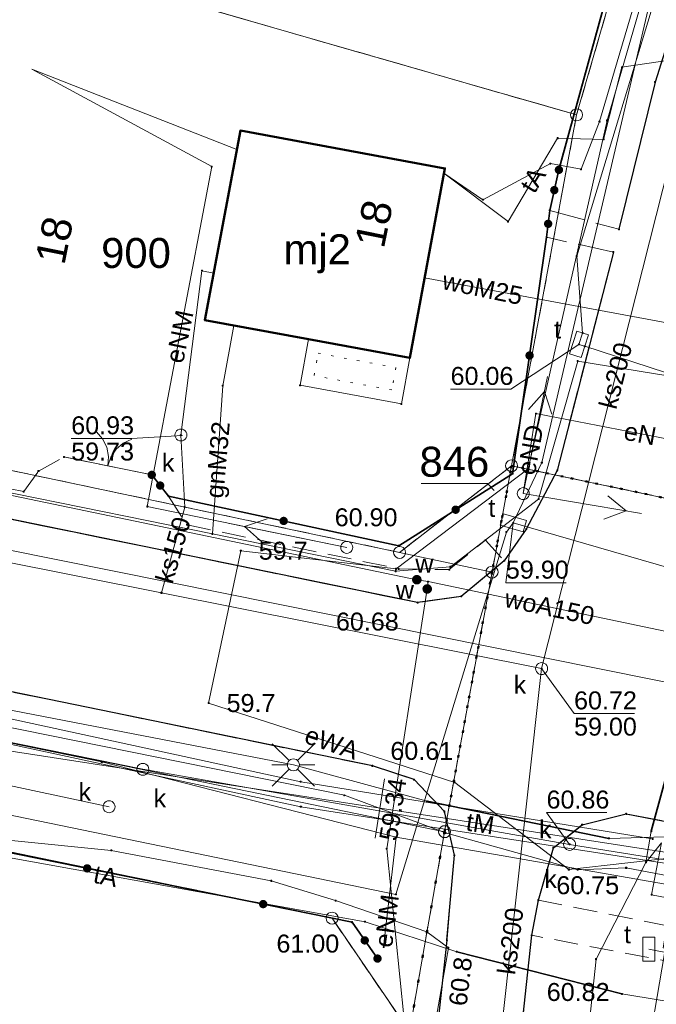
# Model space of a CAD drawing. Header units: millimetres. Extents: x 6421400 to 6424255, y 5791334 to 5793836.
# Tile 17 of 101: x 6422612 to 6422639, y 5792934 to 5792975. Entities that reach past the tile are written whole.
import ezdxf
from ezdxf.enums import TextEntityAlignment as Align

# ---------------------------------------------------------------- set-up
doc = ezdxf.new("R2010")
doc.units = ezdxf.units.MM
for name, pattern in [('KROPK1', [0.5, 0.05, -0.45]), ('KROPK2', [1, 0.05, -0.95]), ('PRZER1-1', [1, 0.5, -0.5]), ('PRZER2-1', [1.5, 1, -0.5]), ('PRZER3-1', [2, 1.5, -0.5])]:
    doc.linetypes.add(name, pattern=pattern)
doc.layers.get('0').update_dxf_attribs({"color": 252})
for name, color, linetype, lineweight in [('GEPADR_O', 252, 'Continuous', 18), ('GEPPGD', 252, 'Continuous', 18), ('GESBWT', 252, 'Continuous', 18), ('GESBZO', 7, 'Continuous', 35), ('GESBZO_O', 252, 'Continuous', 35), ('GESDZI', 252, 'Continuous', 18), ('GESDZI_O', 252, 'Continuous', 18), ('GESJAE', 252, 'Continuous', 35), ('GESUZY', 252, 'Continuous', 18), ('GSLKBR', 252, 'Continuous', 18), ('GSLKOG', 252, 'Continuous', 25), ('GSLKOU', 252, 'Continuous', 18), ('GSLKRW', 252, 'Continuous', 25), ('GSPPRB', 252, 'Continuous', 18), ('GSSKOA', 252, 'Continuous', 18), ('GSSKOD', 252, 'Continuous', 18), ('GULENN', 252, 'Continuous', 18), ('GULENN_O', 252, 'Continuous', 18), ('GULEOR', 252, 'Continuous', 25), ('GULEWN', 252, 'Continuous', 18), ('GULEWN_O', 252, 'Continuous', 18), ('GULGNP', 252, 'Continuous', 18), ('GULGNP_O', 252, 'Continuous', 18), ('GULGOR', 252, 'Continuous', 25), ('GULGPI', 252, 'Continuous', 18), ('GULKLP', 252, 'Continuous', 18), ('GULKSP', 252, 'Continuous', 18), ('GULKSP_O', 252, 'Continuous', 18), ('GULTOR', 252, 'Continuous', 25), ('GULTPR', 252, 'Continuous', 18), ('GULTPR_O', 252, 'Continuous', 18), ('GULWOP', 252, 'Continuous', 18), ('GULWOP_O', 252, 'Continuous', 18), ('GUPISL', 252, 'Continuous', 18), ('GUPKSD', 252, 'Continuous', 18), ('GUPKSD_O', 252, 'Continuous', 18), ('GUPKWZ', 252, 'Continuous', 13), ('GUPKWZ_O', 252, 'Continuous', 13), ('GUPTSD', 252, 'Continuous', 18), ('GUPTSD_O', 252, 'Continuous', 18)]:
    doc.layers.add(name, color=color, linetype=linetype, lineweight=lineweight)
for name, color, linetype in [('GSPWPN', 252, 'Continuous'), ('GSPWPN_O', 252, 'Continuous'), ('GSPWPS', 252, 'Continuous'), ('GSPWPS_O', 252, 'Continuous'), ('GUPESH', 252, 'Continuous'), ('GUPESH_O', 252, 'Continuous'), ('GUPGSH', 252, 'Continuous'), ('GUPKSH', 252, 'Continuous'), ('GUPKSH_O', 252, 'Continuous'), ('GUPTSH', 252, 'Continuous'), ('GUPTSH_O', 252, 'Continuous'), ('GUPWSH', 252, 'Continuous'), ('GUPWSH_O', 252, 'Continuous'), ('GUPWZA', 252, 'Continuous'), ('GUPWZA_O', 252, 'Continuous'), ('xref', 252, 'Continuous')]:
    doc.layers.add(name, color=color, linetype=linetype)
doc.styles.add('Arial', font='arial.ttf')

# ---------------------------------------------------------------- blocks, each defined once
blk = doc.blocks.new('GULENN1')
at = {"color": 0}
for points in [[(3.491081, 0.5), (4.357107, 0), (3.491081, -0.5)], [(0, 0), (5, 0)]]:
    blk.add_lwpolyline(points, dxfattribs=at)
blk = doc.blocks.new('GSLKOG2')
blk.add_hatch(color=0).paths.add_polyline_path([(0, 0.175), (-0.045293, 0.169037), (-0.0875, 0.151554), (-0.123744, 0.123744), (-0.151554, 0.0875), (-0.169037, 0.045293), (-0.175, 0), (-0.169037, -0.045293), (-0.151554, -0.0875), (-0.123744, -0.123744), (-0.0875, -0.151554), (-0.045293, -0.169037), (0, -0.175), (0.045293, -0.169037), (0.0875, -0.151554), (0.123744, -0.123744), (0.151554, -0.0875), (0.169037, -0.045293), (0.175, 0), (0.169037, 0.045293), (0.151554, 0.0875), (0.123744, 0.123744), (0.0875, 0.151554), (0.045293, 0.169037)])
blk = doc.blocks.new('GSLKOG1')
blk.add_hatch(color=0).paths.add_polyline_path([(0, 0.175), (-0.045293, 0.169037), (-0.0875, 0.151554), (-0.123744, 0.123744), (-0.151554, 0.0875), (-0.169037, 0.045293), (-0.175, 0), (-0.169037, -0.045293), (-0.151554, -0.0875), (-0.123744, -0.123744), (-0.0875, -0.151554), (-0.045293, -0.169037), (0, -0.175), (0.045293, -0.169037), (0.0875, -0.151554), (0.123744, -0.123744), (0.151554, -0.0875), (0.169037, -0.045293), (0.175, 0), (0.169037, 0.045293), (0.151554, 0.0875), (0.123744, 0.123744), (0.0875, 0.151554), (0.045293, 0.169037)])
blk = doc.blocks.new('GSLKBR1')
at = {"color": 0}
for points in [[(0, 0), (-0.051111, -0.388229), (-0.200962, -0.75), (-0.43934, -1.06066), (-0.75, -1.299038)], [(0.75, -1.299038), (0.43934, -1.06066), (0.200962, -0.75), (0.051111, -0.388229), (0, 0)]]:
    blk.add_lwpolyline(points, dxfattribs=at)
blk = doc.blocks.new('GSPWPN1')
blk.add_hatch(color=0).paths.add_polyline_path([(0, 0.045), (-0.011647, 0.043467), (-0.0225, 0.038971), (-0.03182, 0.03182), (-0.038971, 0.0225), (-0.043467, 0.011647), (-0.045, 0), (-0.043467, -0.011647), (-0.038971, -0.0225), (-0.03182, -0.03182), (-0.0225, -0.038971), (-0.011647, -0.043467), (0, -0.045), (0.011647, -0.043467), (0.0225, -0.038971), (0.03182, -0.03182), (0.038971, -0.0225), (0.043467, -0.011647), (0.045, 0), (0.043467, 0.011647), (0.038971, 0.0225), (0.03182, 0.03182), (0.0225, 0.038971), (0.011647, 0.043467)])
blk = doc.blocks.new('GSPWPS1')
blk.add_hatch(color=0).paths.add_polyline_path([(0, 0.045), (-0.011647, 0.043467), (-0.0225, 0.038971), (-0.03182, 0.03182), (-0.038971, 0.0225), (-0.043467, 0.011647), (-0.045, 0), (-0.043467, -0.011647), (-0.038971, -0.0225), (-0.03182, -0.03182), (-0.0225, -0.038971), (-0.011647, -0.043467), (0, -0.045), (0.011647, -0.043467), (0.0225, -0.038971), (0.03182, -0.03182), (0.038971, -0.0225), (0.043467, -0.011647), (0.045, 0), (0.043467, 0.011647), (0.038971, 0.0225), (0.03182, 0.03182), (0.0225, 0.038971), (0.011647, 0.043467)])
blk = doc.blocks.new('GUPKSH1')
blk.add_hatch(color=0).paths.add_polyline_path([(0, 0.045), (-0.011647, 0.043467), (-0.0225, 0.038971), (-0.03182, 0.03182), (-0.038971, 0.0225), (-0.043467, 0.011647), (-0.045, 0), (-0.043467, -0.011647), (-0.038971, -0.0225), (-0.03182, -0.03182), (-0.0225, -0.038971), (-0.011647, -0.043467), (0, -0.045), (0.011647, -0.043467), (0.0225, -0.038971), (0.03182, -0.03182), (0.038971, -0.0225), (0.043467, -0.011647), (0.045, 0), (0.043467, 0.011647), (0.038971, 0.0225), (0.03182, 0.03182), (0.0225, 0.038971), (0.011647, 0.043467)])
blk = doc.blocks.new('GUPTSH1')
blk.add_hatch(color=0).paths.add_polyline_path([(0, 0.045), (-0.011647, 0.043467), (-0.0225, 0.038971), (-0.03182, 0.03182), (-0.038971, 0.0225), (-0.043467, 0.011647), (-0.045, 0), (-0.043467, -0.011647), (-0.038971, -0.0225), (-0.03182, -0.03182), (-0.0225, -0.038971), (-0.011647, -0.043467), (0, -0.045), (0.011647, -0.043467), (0.0225, -0.038971), (0.03182, -0.03182), (0.038971, -0.0225), (0.043467, -0.011647), (0.045, 0), (0.043467, 0.011647), (0.038971, 0.0225), (0.03182, 0.03182), (0.0225, 0.038971), (0.011647, 0.043467)])
blk = doc.blocks.new('GUPGSH1')
blk.add_hatch(color=0).paths.add_polyline_path([(0, 0.045), (-0.011647, 0.043467), (-0.0225, 0.038971), (-0.03182, 0.03182), (-0.038971, 0.0225), (-0.043467, 0.011647), (-0.045, 0), (-0.043467, -0.011647), (-0.038971, -0.0225), (-0.03182, -0.03182), (-0.0225, -0.038971), (-0.011647, -0.043467), (0, -0.045), (0.011647, -0.043467), (0.0225, -0.038971), (0.03182, -0.03182), (0.038971, -0.0225), (0.043467, -0.011647), (0.045, 0), (0.043467, 0.011647), (0.038971, 0.0225), (0.03182, 0.03182), (0.0225, 0.038971), (0.011647, 0.043467)])
blk = doc.blocks.new('GUPESH1')
blk.add_hatch(color=0).paths.add_polyline_path([(0, 0.045), (-0.011647, 0.043467), (-0.0225, 0.038971), (-0.03182, 0.03182), (-0.038971, 0.0225), (-0.043467, 0.011647), (-0.045, 0), (-0.043467, -0.011647), (-0.038971, -0.0225), (-0.03182, -0.03182), (-0.0225, -0.038971), (-0.011647, -0.043467), (0, -0.045), (0.011647, -0.043467), (0.0225, -0.038971), (0.03182, -0.03182), (0.038971, -0.0225), (0.043467, -0.011647), (0.045, 0), (0.043467, 0.011647), (0.038971, 0.0225), (0.03182, 0.03182), (0.0225, 0.038971), (0.011647, 0.043467)])
blk = doc.blocks.new('GUPWSH1')
blk.add_hatch(color=0).paths.add_polyline_path([(0, 0.045), (-0.011647, 0.043467), (-0.0225, 0.038971), (-0.03182, 0.03182), (-0.038971, 0.0225), (-0.043467, 0.011647), (-0.045, 0), (-0.043467, -0.011647), (-0.038971, -0.0225), (-0.03182, -0.03182), (-0.0225, -0.038971), (-0.011647, -0.043467), (0, -0.045), (0.011647, -0.043467), (0.0225, -0.038971), (0.03182, -0.03182), (0.038971, -0.0225), (0.043467, -0.011647), (0.045, 0), (0.043467, 0.011647), (0.038971, 0.0225), (0.03182, 0.03182), (0.0225, 0.038971), (0.011647, 0.043467)])
blk = doc.blocks.new('GUPWZA1')
blk.add_hatch(color=0).paths.add_polyline_path([(0, 0.2), (-0.051764, 0.193185), (-0.1, 0.173205), (-0.141421, 0.141421), (-0.173205, 0.1), (-0.193185, 0.051764), (-0.2, 0), (-0.193185, -0.051764), (-0.173205, -0.1), (-0.141421, -0.141421), (-0.1, -0.173205), (-0.051764, -0.193185), (0, -0.2), (0.051764, -0.193185), (0.1, -0.173205), (0.141421, -0.141421), (0.173205, -0.1), (0.193185, -0.051764), (0.2, 0), (0.193185, 0.051764), (0.173205, 0.1), (0.141421, 0.141421), (0.1, 0.173205), (0.051764, 0.193185)])
blk = doc.blocks.new('GUPKSD1_1')
at = {"color": 0}
blk.add_lwpolyline([(0.25, 0), (0.241481, -0.064705), (0.216506, -0.125), (0.176777, -0.176777), (0.125, -0.216506), (0.064705, -0.241481), (0, -0.25), (-0.064705, -0.241481), (-0.125, -0.216506), (-0.176777, -0.176777), (-0.216506, -0.125), (-0.241481, -0.064705), (-0.25, 0), (-0.241481, 0.064705), (-0.216506, 0.125), (-0.176777, 0.176777), (-0.125, 0.216506), (-0.064705, 0.241481), (0, 0.25), (0.064705, 0.241481), (0.125, 0.216506), (0.176777, 0.176777), (0.216506, 0.125), (0.241481, 0.064705)], close=True, dxfattribs=at)
blk = doc.blocks.new('GUPISL1_4')
at = {"color": 0}
blk.add_lwpolyline([(0.25, 0), (0.241481, -0.064705), (0.216506, -0.125), (0.176777, -0.176777), (0.125, -0.216506), (0.064705, -0.241481), (0, -0.25), (-0.064705, -0.241481), (-0.125, -0.216506), (-0.176777, -0.176777), (-0.216506, -0.125), (-0.241481, -0.064705), (-0.25, 0), (-0.241481, 0.064705), (-0.216506, 0.125), (-0.176777, 0.176777), (-0.125, 0.216506), (-0.064705, 0.241481), (0, 0.25), (0.064705, 0.241481), (0.125, 0.216506), (0.176777, 0.176777), (0.216506, 0.125), (0.241481, 0.064705)], close=True, dxfattribs=at)
blk = doc.blocks.new('GUPISL1_2')
at = {"color": 0}
for points in [[(-0.176777, 0.176777), (-0.883883, 0.883883)], [(0, 0.25), (0, 0.9)], [(0.176777, 0.176777), (0.883883, 0.883883)], [(-0.176777, -0.176777), (-0.883883, -0.883883)], [(0, -0.25), (0, -0.9)], [(0.176777, -0.176777), (0.883883, -0.883883)]]:
    blk.add_lwpolyline(points, dxfattribs=at)
blk.add_lwpolyline([(0.25, 0), (0.241481, -0.064705), (0.216506, -0.125), (0.176777, -0.176777), (0.125, -0.216506), (0.064705, -0.241481), (0, -0.25), (-0.064705, -0.241481), (-0.125, -0.216506), (-0.176777, -0.176777), (-0.216506, -0.125), (-0.241481, -0.064705), (-0.25, 0), (-0.241481, 0.064705), (-0.216506, 0.125), (-0.176777, 0.176777), (-0.125, 0.216506), (-0.064705, 0.241481), (0, 0.25), (0.064705, 0.241481), (0.125, 0.216506), (0.176777, 0.176777), (0.216506, 0.125), (0.241481, 0.064705)], close=True, dxfattribs=at)
blk = doc.blocks.new('GUPTSD1_3')
at = {"color": 0}
blk.add_lwpolyline([(0.5, 0.25), (0.5, -0.25), (-0.5, -0.25), (-0.5, 0.25)], close=True, dxfattribs=at)
blk = doc.blocks.new('GUPKWZ1_1')
at = {"color": 0}
blk.add_lwpolyline([(0.25, 0), (0.241481, -0.064705), (0.216506, -0.125), (0.176777, -0.176777), (0.125, -0.216506), (0.064705, -0.241481), (0, -0.25), (-0.064705, -0.241481), (-0.125, -0.216506), (-0.176777, -0.176777), (-0.216506, -0.125), (-0.241481, -0.064705), (-0.25, 0), (-0.241481, 0.064705), (-0.216506, 0.125), (-0.176777, 0.176777), (-0.125, 0.216506), (-0.064705, 0.241481), (0, 0.25), (0.064705, 0.241481), (0.125, 0.216506), (0.176777, 0.176777), (0.216506, 0.125), (0.241481, 0.064705)], close=True, dxfattribs=at)
blk = doc.blocks.new('GSPPRB0')
at = {"color": 0, "lineweight": 18}
blk.add_lwpolyline([(-0.007955, 0.0225), (0.007955, 0.0225), (0.0225, 0.007955), (0.0225, -0.007955), (0.007955, -0.0225), (-0.007955, -0.0225), (-0.0225, -0.007955), (-0.0225, 0.007955)], close=True, dxfattribs=at)
blk = doc.blocks.new('GEPPGD1_1')
at = {"color": 0}
blk.add_lwpolyline([(0.25, 0), (0.237764, -0.077254), (0.202254, -0.146946), (0.146946, -0.202254), (0.077254, -0.237764), (0, -0.25), (-0.077254, -0.237764), (-0.146946, -0.202254), (-0.202254, -0.146946), (-0.237764, -0.077254), (-0.25, 0), (-0.237764, 0.077254), (-0.202254, 0.146946), (-0.146946, 0.202254), (-0.077254, 0.237764), (0, 0.25), (0.077254, 0.237764), (0.146946, 0.202254), (0.202254, 0.146946), (0.237764, 0.077254)], close=True, dxfattribs=at)
blk = doc.blocks.new('G$CC51CC4AD')
at = {"layer": 'GESBWT', "linetype": 'Continuous', "lineweight": 18, "elevation": 10.26}
blk.add_lwpolyline([(6422628.628, 5792960.959), (6422628.28, 5792959.04), (6422624.05, 5792959.82), (6422624.4, 5792961.74)], close=True, dxfattribs=at)
at = {"layer": 'GESBWT', "linetype": 'KROPK1', "lineweight": 18, "elevation": 10.26}
blk.add_lwpolyline([(6422628.047, 5792960.557), (6422627.878, 5792959.623), (6422624.631, 5792960.221), (6422624.802, 5792961.157)], close=True, dxfattribs=at)
at = {"layer": 'GESBZO', "linetype": 'Continuous', "lineweight": 50, "elevation": 10.26}
blk.add_lwpolyline([(6422621.557, 5792970.452), (6422630.093, 5792968.874), (6422628.628, 5792960.959), (6422624.4, 5792961.74), (6422620.073, 5792962.54)], close=True, dxfattribs=at)
at = {"layer": 'GESDZI', "linetype": 'Continuous', "lineweight": 18, "elevation": 10.3}
for points in [[(6422664.984, 5793072.352), (6422658.336, 5793049.451), (6422655.027, 5793038.031), (6422651.727, 5793026.681), (6422646.342, 5793008.148), (6422640.96, 5792989.62), (6422635.591, 5792971.11), (6422632.881, 5792956.46), (6422642.643, 5792954.401), (6422643.361, 5792958.34), (6422645.171, 5792968.34), (6422646.16, 5792971.761), (6422652.109, 5792992.261), (6422658.028, 5793012.661), (6422663.957, 5793033.122), (6422666.216, 5793040.912)], [(6422635.591, 5792971.11), (6422640.96, 5792989.62), (6422588.84, 5793004.587), (6422589.681, 5792984.297), (6422595.281, 5792982.698)], [(6422628.202, 5792952.84), (6422632.881, 5792956.46), (6422635.591, 5792971.11), (6422595.281, 5792982.698), (6422590.662, 5792960.767)], [(6422630.082, 5792941.18), (6422632.062, 5792952.02), (6422628.202, 5792952.84), (6422590.662, 5792960.767), (6422590.623, 5792949.307)], [(6422635.545, 5792889.65), (6422635.964, 5792905.63), (6422636.303, 5792918.88), (6422638.343, 5792930.71), (6422639.362, 5792936.67), (6422642.321, 5792952.63), (6422642.643, 5792954.401), (6422632.881, 5792956.46), (6422632.062, 5792952.02), (6422630.082, 5792941.18), (6422628.613, 5792932.83), (6422626.333, 5792919.86), (6422625.845, 5792899.88), (6422625.595, 5792889.89), (6422625.205, 5792873.874), (6422633.219, 5792871.316), (6422635.086, 5792870.721)], [(6422632.062, 5792952.02), (6422632.881, 5792956.46), (6422628.202, 5792952.84)], [(6422625.383, 5792937.569), (6422628.613, 5792932.83), (6422630.082, 5792941.18), (6422590.623, 5792949.307), (6422590.843, 5792944.678)], [(6422626.333, 5792919.86), (6422628.613, 5792932.83), (6422625.383, 5792937.569), (6422590.843, 5792944.678), (6422591.834, 5792923.378)], [(6422642.952, 5792933.93), (6422795.341, 5792905.438), (6422794.841, 5792915.278), (6422794.32, 5792925.538), (6422794.3, 5792925.978), (6422777.25, 5792929.18), (6422728.351, 5792938.363), (6422705.292, 5792942.694), (6422703.851, 5792937.564), (6422700.612, 5792926.733), (6422669.746, 5792933.046), (6422642.302, 5792938.67), (6422639.362, 5792936.67), (6422638.343, 5792930.71)]]:
    blk.add_lwpolyline(points, close=True, dxfattribs=at)
at = {"layer": 'GESDZI_O', "linetype": 'Continuous', "lineweight": 13, "elevation": 10.8, "flags": 128}
blk.add_lwpolyline([(6422632.156, 5792955.418), (6422631.87, 5792955.712), (6422629.11, 5792955.712)], dxfattribs=at)
at = {"layer": 'GESJAE', "linetype": 'KROPK2', "lineweight": 50, "elevation": 10.3}
for points in [[(6422907.81, 5792890.473), (6422840.351, 5792905.8), (6422794.841, 5792915.278), (6422794.32, 5792925.538), (6422794.3, 5792925.978), (6422777.25, 5792929.18), (6422728.351, 5792938.363), (6422705.292, 5792942.694), (6422677.181, 5792947.972), (6422669.801, 5792949.352), (6422646.821, 5792953.661), (6422642.643, 5792954.401), (6422632.881, 5792956.46), (6422632.062, 5792952.02), (6422630.082, 5792941.18), (6422628.613, 5792932.83), (6422626.333, 5792919.86), (6422625.845, 5792899.88), (6422625.595, 5792889.89), (6422625.205, 5792873.874), (6422593.676, 5792883.938), (6422561.056, 5792894.346), (6422502.866, 5792912.922), (6422491.896, 5792913.762)], [(6422491.896, 5792913.762), (6422502.866, 5792912.922), (6422561.056, 5792894.346), (6422593.676, 5792883.938), (6422625.205, 5792873.874), (6422625.595, 5792889.89), (6422625.845, 5792899.88), (6422626.333, 5792919.86), (6422628.613, 5792932.83), (6422630.082, 5792941.18), (6422632.062, 5792952.02), (6422632.881, 5792956.46), (6422642.643, 5792954.401), (6422646.821, 5792953.661), (6422669.801, 5792949.352), (6422677.181, 5792947.972), (6422705.292, 5792942.694), (6422728.351, 5792938.363), (6422777.25, 5792929.18), (6422794.3, 5792925.978), (6422794.32, 5792925.538), (6422794.841, 5792915.278), (6422840.351, 5792905.8), (6422907.81, 5792890.473)]]:
    blk.add_lwpolyline(points, dxfattribs=at)
at = {"layer": 'GESUZY', "linetype": 'PRZER1-1', "lineweight": 18, "elevation": 10.18}
for points in [[(6422643.361, 5792958.34), (6422645.171, 5792968.34), (6422646.16, 5792971.761), (6422652.109, 5792992.261), (6422656.96, 5793008.979), (6422658.028, 5793012.661), (6422663.957, 5793033.122), (6422666.216, 5793040.912), (6422664.984, 5793072.352), (6422658.336, 5793049.451), (6422655.027, 5793038.031), (6422651.727, 5793026.681), (6422646.342, 5793008.148), (6422640.96, 5792989.62), (6422635.591, 5792971.11), (6422632.881, 5792956.46), (6422642.643, 5792954.401), (6422646.821, 5792953.661)], [(6422632.881, 5792956.46), (6422628.202, 5792952.84), (6422590.662, 5792960.767), (6422574.852, 5792964.027), (6422581.581, 5792991.107), (6422588.079, 5793017.267), (6422588.84, 5793004.587), (6422589.681, 5792984.297), (6422595.281, 5792982.698), (6422635.591, 5792971.11)], [(6422635.591, 5792971.11), (6422595.281, 5792982.698), (6422589.681, 5792984.297), (6422588.84, 5793004.587), (6422640.96, 5792989.62)], [(6422625.383, 5792937.569), (6422590.843, 5792944.678), (6422576.42, 5792947.639), (6422570.343, 5792948.886), (6422516.454, 5792959.973), (6422511.724, 5792956.863), (6422513.424, 5792965.203), (6422515.803, 5792975.943), (6422517.453, 5792984.273), (6422524.203, 5792974.243), (6422574.852, 5792964.027), (6422590.662, 5792960.767), (6422628.202, 5792952.84), (6422632.881, 5792956.46), (6422632.062, 5792952.02), (6422630.082, 5792941.18), (6422628.613, 5792932.83)], [(6422570.343, 5792948.886), (6422576.42, 5792947.639), (6422590.843, 5792944.678), (6422625.383, 5792937.569), (6422628.613, 5792932.83), (6422626.333, 5792919.86), (6422625.845, 5792899.88), (6422625.595, 5792889.89), (6422625.205, 5792873.874), (6422593.676, 5792883.938), (6422561.056, 5792894.346), (6422502.866, 5792912.922), (6422508.085, 5792938.743), (6422566.574, 5792926.746)]]:
    blk.add_lwpolyline(points, close=True, dxfattribs=at)
blk.add_lwpolyline([(6422642.643, 5792954.401), (6422632.881, 5792956.46), (6422632.062, 5792952.02), (6422630.082, 5792941.18), (6422628.613, 5792932.83), (6422626.333, 5792919.86), (6422625.845, 5792899.88), (6422625.595, 5792889.89), (6422625.205, 5792873.874), (6422633.219, 5792871.316), (6422635.086, 5792870.721), (6422635.545, 5792889.65), (6422641.575, 5792889.501)], dxfattribs=at)
at = {"layer": 'GSLKBR', "linetype": 'Continuous', "lineweight": 18, "elevation": 10.18}
blk.add_lwpolyline([(6422617.856, 5792956.077), (6422614.189, 5792956.828)], dxfattribs=at)
at = {"layer": 'GSLKOG', "linetype": 'Continuous', "lineweight": 35, "elevation": 10.18}
for points in [[(6422663.48, 5793067.28), (6422658.336, 5793049.451), (6422657.09, 5793045.42), (6422652.77, 5793030.84), (6422651.727, 5793026.681), (6422650.76, 5793023.81), (6422649.9, 5793020.86), (6422649.58, 5793019.72), (6422646.23, 5793008.18), (6422645.02, 5793004.03), (6422639.8, 5792986.42), (6422638.49, 5792982.03), (6422634.855, 5792968.814)], [(6422634.855, 5792968.814), (6422634.47, 5792967.12), (6422634.34, 5792966), (6422632.922, 5792956.125), (6422628.166, 5792953.121), (6422618.56, 5792955.187), (6422617.856, 5792956.077)], [(6422627.28, 5792935.882), (6422626.217, 5792937.401), (6422574.702, 5792947.868)]]:
    blk.add_lwpolyline(points, dxfattribs=at)
at = {"layer": 'GSLKOU', "linetype": 'PRZER3-1', "lineweight": 18, "elevation": 10.18}
for points in [[(6422634.47, 5792967.12), (6422637.36, 5792966.33)], [(6422637.13, 5792965.38), (6422634.34, 5792966)]]:
    blk.add_lwpolyline(points, dxfattribs=at)
at = {"layer": 'GSLKRW', "linetype": 'Continuous', "lineweight": 25, "elevation": 10.18}
for points in [[(6422698.392, 5793177.719), (6422693.01, 5793158.86), (6422689.51, 5793146.8), (6422680.59, 5793115.89), (6422679.59, 5793112.48), (6422676.71, 5793102.48), (6422676.39, 5793101.36), (6422674.05, 5793093.37), (6422672.77, 5793088.93), (6422667.67, 5793071.27), (6422666.27, 5793066.41), (6422661.1, 5793048.59), (6422659.94, 5793044.6), (6422655.72, 5793029.99), (6422654.52, 5793025.82), (6422653.76, 5793023.19), (6422652.4, 5793018.57), (6422649.14, 5793007.32), (6422647.91, 5793003.13), (6422642.98, 5792985.97), (6422641.5, 5792980.84), (6422638.87, 5792972.48), (6422637.36, 5792966.33)], [(6422637.13, 5792965.38), (6422634.785, 5792956.261), (6422633.49, 5792953.814), (6422632.576, 5792952.49), (6422630.778, 5792951.002), (6422628.952, 5792950.746), (6422590.006, 5792958.721), (6422540.95, 5792969.03), (6422521.83, 5792973.01), (6422519.72, 5792973.94), (6422518.07, 5792975.72), (6422516.65, 5792978.15), (6422515.71, 5792980.67), (6422515.39, 5792982.44), (6422515.5, 5792984.65), (6422516.23, 5792990.07), (6422518.13, 5792999.83)], [(6422630.18, 5792936.65), (6422630.49, 5792940.194), (6422630.073, 5792942.022), (6422628.807, 5792943.356), (6422627.067, 5792943.928), (6422588.589, 5792951.815), (6422539.26, 5792961.99), (6422520.6, 5792965.82), (6422516.6, 5792965.67), (6422514.16, 5792964.53), (6422512.56, 5792963.28), (6422511.61, 5792961.92), (6422511.24, 5792960.65), (6422510.96, 5792959.24)], [(6422632.15, 5792922.3), (6422633.72, 5792936.854), (6422633.997, 5792938.319), (6422634.627, 5792940.509), (6422635.825, 5792941.467), (6422637.664, 5792941.923), (6422659.474, 5792937.723), (6422661.4, 5792936.947), (6422663.09, 5792935.266), (6422663.636, 5792933.375), (6422663.645, 5792931.134), (6422662.814, 5792926.728), (6422661.862, 5792926.095), (6422657.35, 5792924.89), (6422653.96, 5792905.78), (6422658.69, 5792904.95), (6422657.64, 5792899.08), (6422652.49, 5792898.3), (6422646.88, 5792866.96)], [(6422630.18, 5792936.65), (6422629.07, 5792926.51), (6422628.67, 5792923.28), (6422628.6, 5792922.29), (6422628.54, 5792919.87), (6422628.04, 5792903.97), (6422627.85, 5792898.67)]]:
    blk.add_lwpolyline(points, dxfattribs=at)
blk.add_lwpolyline([(6422630.18, 5792936.65), (6422629.07, 5792926.51), (6422628.67, 5792923.28), (6422628.6, 5792922.29), (6422628.54, 5792919.87), (6422628.04, 5792903.97), (6422627.85, 5792898.67, -0.211295), (6422626.81, 5792897.4), (6422625.79, 5792896.98)], format="xyb", dxfattribs=at)
at = {"layer": 'GSSKOA', "linetype": 'PRZER3-1', "lineweight": 18, "elevation": 10.18}
for points in [[(6422637.13, 5792965.38), (6422634.785, 5792956.261), (6422633.49, 5792953.814), (6422632.576, 5792952.49), (6422630.778, 5792951.002), (6422628.952, 5792950.746), (6422590.006, 5792958.721), (6422540.95, 5792969.03), (6422521.83, 5792973.01), (6422519.72, 5792973.94), (6422518.07, 5792975.72), (6422516.65, 5792978.15), (6422515.71, 5792980.67), (6422515.39, 5792982.44), (6422515.5, 5792984.65), (6422516.23, 5792990.07), (6422518.13, 5792999.83)], [(6422505.15, 5792969.54), (6422506.1, 5792968.02), (6422506.16, 5792965.99), (6422505.51, 5792963.18), (6422508.62, 5792962.58), (6422511.61, 5792961.92), (6422512.56, 5792963.28), (6422514.16, 5792964.53), (6422516.6, 5792965.67), (6422520.6, 5792965.82), (6422539.26, 5792961.99), (6422588.589, 5792951.815), (6422627.067, 5792943.928), (6422628.807, 5792943.356), (6422630.073, 5792942.022), (6422630.49, 5792940.194), (6422630.18, 5792936.65)], [(6422632.15, 5792922.3), (6422633.72, 5792936.854), (6422633.997, 5792938.319), (6422634.627, 5792940.509), (6422635.825, 5792941.467), (6422637.664, 5792941.923), (6422659.474, 5792937.723), (6422661.4, 5792936.947), (6422663.09, 5792935.266), (6422663.636, 5792933.375), (6422663.645, 5792931.134), (6422662.814, 5792926.728), (6422661.862, 5792926.095), (6422657.733, 5792925.13), (6422655.572, 5792913.136)]]:
    blk.add_lwpolyline(points, dxfattribs=at)
at = {"layer": 'GSSKOD', "linetype": 'PRZER2-1', "lineweight": 18, "elevation": 10.18}
blk.add_lwpolyline([(6422541.11, 5792970.21), (6422582.704, 5792961.496), (6422583.329, 5792962.325), (6422587.554, 5792961.407), (6422590.484, 5792960.813), (6422594.56, 5792959.978), (6422594.314, 5792959.113), (6422612.512, 5792955.378), (6422613.128, 5792956.237), (6422614.189, 5792956.828), (6422617.856, 5792956.077), (6422618.56, 5792955.187), (6422619.329, 5792953.993), (6422628.168, 5792952.151), (6422630.278, 5792952.122), (6422631.791, 5792953.355), (6422632.576, 5792952.49), (6422630.778, 5792951.002), (6422628.952, 5792950.746), (6422590.006, 5792958.721), (6422540.95, 5792969.03)], dxfattribs=at)
blk.add_lwpolyline([(6422663.645, 5792931.134), (6422633.72, 5792936.854), (6422633.997, 5792938.319), (6422640.924, 5792936.952), (6422641.128, 5792937.699), (6422663.636, 5792933.375)], close=True, dxfattribs=at)
at = {"layer": 'GULENN', "linetype": 'Continuous', "lineweight": 18, "elevation": 10.18}
for points in [[(6422638.768, 5792940.879), (6422624.074, 5792943.263), (6422591.179, 5792950.407), (6422557.509, 5792957.147), (6422523.979, 5792964.24), (6422502.319, 5792968.575), (6422493.786, 5792970.813), (6422461.928, 5792977.071), (6422430.954, 5792983.249), (6422399.587, 5792989.429), (6422367.419, 5792995.759)], [(6422639.75, 5792940.98), (6422636.94, 5792940.9), (6422629.35, 5792942.45), (6422623.77, 5792943.97), (6422600.37, 5792948.5), (6422591.53, 5792950.57), (6422566.82, 5792955.35), (6422552.6, 5792958.61), (6422524.19, 5792964.47), (6422517.32, 5792965.66), (6422505.61, 5792968.36), (6422503.21, 5792969.22), (6422493.31, 5792971.64)], [(6422621.41, 5792969.666), (6422612.843, 5792973.019), (6422620.359, 5792968.947), (6422617.671, 5792954.757), (6422625.998, 5792953.05)], [(6422514.894, 5792963.653), (6422516.543, 5792964.663), (6422546.593, 5792958.195), (6422572.113, 5792952.906), (6422590.823, 5792949.227), (6422615.772, 5792944.089), (6422628.062, 5792940.95), (6422643.922, 5792938.18)], [(6422633.894, 5792958.638), (6422633.366, 5792955.294)], [(6422644.681, 5792956.555), (6422633.894, 5792958.638)], [(6422628.062, 5792940.95), (6422627.533, 5792936.37)]]:
    blk.add_lwpolyline(points, dxfattribs=at)
at = {"layer": 'GULEOR', "linetype": 'Continuous', "lineweight": 35, "elevation": 10.18}
blk.add_lwpolyline([(6422636.94, 5792940.9), (6422629.35, 5792942.45)], dxfattribs=at)
at = {"layer": 'GULEWN', "linetype": 'Continuous', "lineweight": 18, "elevation": 10.18}
for points in [[(6422628.057, 5792952.155), (6422633.57, 5792956.333), (6422636.869, 5792970.874), (6422666.233, 5793071.989)], [(6422660.862, 5792935.241), (6422637.662, 5792939.67), (6422635.642, 5792939.59), (6422630.122, 5792941.13), (6422625.902, 5792942.699), (6422593.383, 5792949.288), (6422552.103, 5792957.875), (6422519.973, 5792964.623), (6422516.223, 5792964.663), (6422514.334, 5792964.283), (6422504.864, 5792966.652), (6422503.634, 5792969.372), (6422491.594, 5792972.531)], [(6422806.281, 5792857.89), (6422802.651, 5792858.506), (6422803.572, 5792862.911), (6422812.695, 5792906.784), (6422793.227, 5792910.615), (6422765.777, 5792916.154), (6422736.316, 5792921.815), (6422714.755, 5792926.203), (6422679.405, 5792933.015), (6422659.746, 5792936.691), (6422624.08, 5792942.221), (6422591.77, 5792949.174), (6422571.27, 5792953.392), (6422517.643, 5792965.752), (6422502.955, 5792969.447), (6422444.132, 5792981.346)], [(6422628.057, 5792952.155), (6422621.574, 5792952.911), (6422620.231, 5792946.551), (6422630.506, 5792943.237), (6422635.27, 5792939.601), (6422642.663, 5792940.434)]]:
    blk.add_lwpolyline(points, dxfattribs=at)
at = {"layer": 'GULGNP', "linetype": 'Continuous', "lineweight": 18, "elevation": 10.18}
blk.add_lwpolyline([(6422621.283, 5792962.317), (6422620.818, 5792959.799), (6422620.391, 5792953.613)], dxfattribs=at)
at = {"layer": 'GULGOR', "linetype": 'Continuous', "lineweight": 35, "elevation": 10.18}
blk.add_lwpolyline([(6422642.164, 5792953.827), (6422638.71, 5792941.199)], dxfattribs=at)
at = {"layer": 'GULGPI', "linetype": 'Continuous', "lineweight": 18, "elevation": 10.18}
for points in [[(6422581.294, 5792961.575), (6422583.12, 5792961.2), (6422585.136, 5792960.792), (6422590.439, 5792959.711), (6422593.632, 5792958.907), (6422612.173, 5792955.286), (6422620.391, 5792953.613), (6422628.036, 5792952.057), (6422630.323, 5792952.238), (6422634.007, 5792955.068), (6422635.642, 5792960.83), (6422642.56, 5792959.691)], [(6422642.56, 5792959.691), (6422642.164, 5792953.827), (6422638.71, 5792941.199), (6422638.486, 5792939.898)], [(6422638.486, 5792939.898), (6422639.138, 5792940.71), (6422638.725, 5792938.549), (6422710.267, 5792924.894), (6422710.492, 5792926.072), (6422732.062, 5792921.955), (6422792.59, 5792910.443), (6422801.69, 5792908.614), (6422882.201, 5792892.942)], [(6422638.486, 5792939.898), (6422636.404, 5792935.857), (6422634.6, 5792919.017), (6422634.342, 5792907.988), (6422633.986, 5792892.75), (6422633.946, 5792891.018)]]:
    blk.add_lwpolyline(points, dxfattribs=at)
at = {"layer": 'GULKLP', "linetype": 'Continuous', "lineweight": 18, "elevation": 10.18}
blk.add_lwpolyline([(6422616.074, 5792942.219), (6422570.426, 5792951.991)], dxfattribs=at)
at = {"layer": 'GULKSP', "linetype": 'Continuous', "lineweight": 18, "elevation": 10.18}
for points in [[(6422634.132, 5792947.99), (6422640.314, 5792972.454), (6422640.388, 5792972.746), (6422641.644, 5792977.717), (6422644.288, 5792988.181), (6422645.441, 5792992.744), (6422645.809, 5792994.2), (6422651.297, 5793012.739), (6422653.822, 5793021.266), (6422657.041, 5793032.141), (6422661.366, 5793046.752), (6422663.244, 5793053.184), (6422666.635, 5793064.8), (6422667.616, 5793068.16), (6422671.287, 5793080.736), (6422675.023, 5793093.533)], [(6422634.132, 5792947.99), (6422618.263, 5792951.152), (6422587.015, 5792957.379), (6422574.084, 5792959.956), (6422568.403, 5792961.088), (6422559.783, 5792962.806), (6422548.231, 5792965.208), (6422538.783, 5792967.172), (6422511.753, 5792972.793)], [(6422508.86, 5792966.544), (6422535.556, 5792960.68), (6422564.74, 5792954.49), (6422565.241, 5792954.38), (6422617.484, 5792943.783), (6422635.3, 5792940.65), (6422651.266, 5792938.086), (6422668.47, 5792933.77)], [(6422618.263, 5792951.152), (6422619.231, 5792954.734), (6422619.072, 5792957.742), (6422619.951, 5792964.598), (6422620.442, 5792964.506)], [(6422559.903, 5792963.396), (6422641.051, 5792947.072), (6422639.202, 5792936.33), (6422646.576, 5792935.061)], [(6422634.132, 5792947.99), (6422632.383, 5792932.3)]]:
    blk.add_lwpolyline(points, dxfattribs=at)
at = {"layer": 'GULTOR', "linetype": 'Continuous', "lineweight": 35, "elevation": 10.18}
blk.add_lwpolyline([(6422637.486, 5792934.406), (6422630.589, 5792936.166)], dxfattribs=at)
at = {"layer": 'GULTPR', "linetype": 'Continuous', "lineweight": 18, "elevation": 10.18}
for points in [[(6422650.354, 5793015.352), (6422643.305, 5792990.675), (6422643.168, 5792990.194), (6422643.031, 5792989.713), (6422635.597, 5792965.21), (6422635.846, 5792962), (6422635.693, 5792961.524), (6422635.931, 5792961.447), (6422642.719, 5792959.232), (6422643.097, 5792960.418), (6422643.221, 5792960.902)], [(6422647.864, 5793012.078), (6422642.009, 5792990.14), (6422634.141, 5792956.59), (6422632.951, 5792954.074), (6422647.92, 5792949.74), (6422655.111, 5792949.131), (6422681.406, 5792944.106), (6422683.251, 5792943.753), (6422718.841, 5792936.794), (6422745.151, 5792931.836), (6422765.021, 5792927.827), (6422792.5, 5792922.808), (6422797.36, 5792922.08), (6422797.98, 5792921.97)], [(6422630.056, 5792968.677), (6422631.681, 5792967.563), (6422634.502, 5792969.074), (6422635.781, 5792968.838), (6422636.551, 5792970.831), (6422642.016, 5792989.314), (6422647.395, 5793007.834)], [(6422630.056, 5792968.677), (6422632.733, 5792966.656), (6422634.801, 5792970.137), (6422636.723, 5792970.087), (6422637.484, 5792973.099), (6422646.786, 5792974.461)], [(6422626.759, 5792937.421), (6422590.88, 5792943.889), (6422570.221, 5792948.167), (6422515.033, 5792958.201)], [(6422632.951, 5792954.074), (6422632.662, 5792953.69), (6422628.05, 5792938.56), (6422591.14, 5792946.15), (6422583.225, 5792947.742)], [(6422626.433, 5792901.456), (6422626.441, 5792903.806), (6422627.266, 5792908.936), (6422627.318, 5792919.687), (6422630.243, 5792936.33), (6422629.345, 5792936.995), (6422625.534, 5792938.304), (6422622.847, 5792939.128), (6422616.166, 5792940.397), (6422611.864, 5792940.821), (6422605.39, 5792942.099), (6422590.801, 5792945.577), (6422589.498, 5792946.23), (6422583.225, 5792947.742)], [(6422670.01, 5792935.582), (6422593.136, 5792947.456)], [(6422777.618, 5792879.859), (6422778.521, 5792894.652), (6422781.608, 5792907.556), (6422781.017, 5792907.664), (6422683.885, 5792925.498), (6422673.061, 5792928.015), (6422665.608, 5792929.763), (6422637.486, 5792934.406), (6422630.589, 5792936.166), (6422626.759, 5792937.421)], [(6422784.061, 5792907.377), (6422772.365, 5792909.685), (6422753.098, 5792913.579), (6422733.043, 5792917.801), (6422705.582, 5792922.955), (6422675.684, 5792928.629), (6422661.252, 5792931.806), (6422638.615, 5792936.269)]]:
    blk.add_lwpolyline(points, dxfattribs=at)
at = {"layer": 'GULWOP', "linetype": 'Continuous', "lineweight": 18, "elevation": 10.18}
for points in [[(6422514.614, 5792974.959), (6422533.631, 5792971.321), (6422585.188, 5792960.466), (6422588.814, 5792960.05), (6422628.922, 5792951.7), (6422629.392, 5792951.62)], [(6422629.247, 5792964.302), (6422642.816, 5792961.791)], [(6422629.392, 5792951.62), (6422629.357, 5792951.314), (6422627.664, 5792940.469), (6422628.569, 5792931.55), (6422627.483, 5792919.831), (6422626.948, 5792901.359), (6422626.797, 5792896.161), (6422626.507, 5792886.165)], [(6422629.392, 5792951.62), (6422639.542, 5792949.49)]]:
    blk.add_lwpolyline(points, dxfattribs=at)
at = {"layer": 'GUPKSH_O', "linetype": 'Continuous', "lineweight": 13, "elevation": 10.8, "flags": 128}
for points in [[(6422619.146, 5792957.722), (6422617.014, 5792957.599), (6422614.494, 5792957.599)], [(6422634.132, 5792947.99), (6422635.487, 5792946.113), (6422638.007, 5792946.113)], [(6422635.3, 5792940.65), (6422634.339, 5792941.974), (6422636.859, 5792941.974)]]:
    blk.add_lwpolyline(points, dxfattribs=at)
at = {"layer": 'GUPTSH_O', "linetype": 'Continuous', "lineweight": 13, "elevation": 10.8, "flags": 128}
for points in [[(6422635.693, 5792961.524), (6422632.853, 5792959.661), (6422630.333, 5792959.661)], [(6422632.951, 5792954.074), (6422632.642, 5792951.573), (6422635.162, 5792951.573)]]:
    blk.add_lwpolyline(points, dxfattribs=at)
at = {"layer": 'GUPWSH_O', "linetype": 'Continuous', "lineweight": 13, "elevation": 10.8, "flags": 128}
blk.add_lwpolyline([(6422627.178, 5792940.902), (6422627.567, 5792943.392)], dxfattribs=at)
at = {"layer": 'GEPPGD', "linetype": 'Continuous', "lineweight": 18, "rotation": 90}
for p in [(6422635.591, 5792971.11, 10.32), (6422632.881, 5792956.46, 10.32), (6422628.202, 5792952.84, 10.32), (6422632.062, 5792952.02, 10.32), (6422630.082, 5792941.18, 10.32), (6422625.383, 5792937.569, 10.32)]:
    blk.add_blockref('GEPPGD1_1', p, dxfattribs=at)
at = {"layer": 'GSLKBR', "linetype": 'Continuous', "lineweight": 18, "rotation": 168.4267886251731}
blk.add_blockref('GSLKBR1', (6422616.022, 5792956.453, 10.18), dxfattribs=at)
at = {"layer": 'GSLKOG', "linetype": 'Continuous', "lineweight": 25}
for name, p, rotation in [('GSLKOG1', (6422634.855, 5792968.814, 10.18), 254.6226470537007), ('GSLKOG1', (6422634.855, 5792968.814, 10.18), 257.1857834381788), ('GSLKOG2', (6422634.663, 5792967.967, 10.18), 257.1857834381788), ('GSLKOG2', (6422634.663, 5792967.967, 10.18), 257.1857834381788), ('GSLKOG2', (6422634.405, 5792966.56, 10.18), 263.3792239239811), ('GSLKOG2', (6422634.405, 5792966.56, 10.18), 263.3792239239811), ('GSLKOG2', (6422633.631, 5792961.062, 10.18), 261.8298927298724), ('GSLKOG2', (6422633.631, 5792961.062, 10.18), 261.8298927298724), ('GSLKOG1', (6422617.856, 5792956.077, 10.18), 128.3855427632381), ('GSLKOG2', (6422618.208, 5792955.632, 10.18), 128.3855427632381), ('GSLKOG2', (6422618.208, 5792955.632, 10.18), 128.3855427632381), ('GSLKOG2', (6422630.544, 5792954.623, 10.18), 212.2734711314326), ('GSLKOG2', (6422630.544, 5792954.623, 10.18), 212.2734711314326), ('GSLKOG2', (6422623.363, 5792954.154, 10.18), 167.8582133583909), ('GSLKOG2', (6422623.363, 5792954.154, 10.18), 167.8582133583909), ('GSLKOG2', (6422615.159, 5792939.648, 10.18), 168.5153129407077), ('GSLKOG2', (6422615.159, 5792939.648, 10.18), 168.5153129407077), ('GSLKOG2', (6422622.509, 5792938.155, 10.18), 168.5153129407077), ('GSLKOG2', (6422622.509, 5792938.155, 10.18), 168.5153129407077), ('GSLKOG2', (6422626.748, 5792936.641, 10.18), 124.9553548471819), ('GSLKOG2', (6422626.748, 5792936.641, 10.18), 124.9553548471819), ('GSLKOG1', (6422627.28, 5792935.882, 10.18), 124.9553548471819)]:
    blk.add_blockref(name, p, dxfattribs=dict(at, rotation=rotation))
at = {"layer": 'GSPPRB', "linetype": 'Continuous', "lineweight": 18, "rotation": 90}
for p in [(6422637.484, 5792973.099, 10.28), (6422638.87, 5792972.48, 10.28), (6422636.551, 5792970.831, 10.28), (6422636.869, 5792970.874, 10.28), (6422621.557, 5792970.452, 10.28), (6422634.801, 5792970.137, 10.28), (6422636.723, 5792970.087, 10.28), (6422620.359, 5792968.947, 10.28), (6422630.093, 5792968.874, 10.28), (6422634.502, 5792969.074, 10.28), (6422634.855, 5792968.814, 10.28), (6422635.781, 5792968.838, 10.28), (6422631.681, 5792967.563, 10.28), (6422634.47, 5792967.12, 10.28), (6422632.733, 5792966.656, 10.28), (6422634.34, 5792966, 10.28), (6422637.36, 5792966.33, 10.28), (6422635.597, 5792965.21, 10.28), (6422637.13, 5792965.38, 10.28), (6422619.951, 5792964.598, 10.28), (6422620.073, 5792962.54, 10.28), (6422635.846, 5792962, 10.28), (6422624.4, 5792961.74, 10.28), (6422635.931, 5792961.447, 10.28), (6422628.628, 5792960.959, 10.28), (6422635.642, 5792960.83, 10.28), (6422624.05, 5792959.82, 10.28), (6422620.818, 5792959.799, 10.28), (6422628.28, 5792959.04, 10.28), (6422633.894, 5792958.638, 10.28), (6422614.189, 5792956.828, 10.28), (6422634.141, 5792956.59, 10.28), (6422613.128, 5792956.237, 10.28), (6422632.922, 5792956.125, 10.28), (6422633.57, 5792956.333, 10.28), (6422634.785, 5792956.261, 10.28), (6422617.856, 5792956.077, 10.28), (6422612.512, 5792955.378, 10.28), (6422618.56, 5792955.187, 10.28), (6422634.007, 5792955.068, 10.28), (6422617.671, 5792954.757, 10.28), (6422619.231, 5792954.734, 10.28), (6422619.329, 5792953.993, 10.28), (6422632.662, 5792953.69, 10.28), (6422633.49, 5792953.814, 10.28), (6422620.391, 5792953.613, 10.28), (6422631.791, 5792953.355, 10.28), (6422621.574, 5792952.911, 10.28), (6422628.166, 5792953.121, 10.28), (6422632.576, 5792952.49, 10.28), (6422628.036, 5792952.057, 10.28), (6422628.057, 5792952.155, 10.28), (6422628.168, 5792952.151, 10.28), (6422630.278, 5792952.122, 10.28), (6422630.323, 5792952.238, 10.28), (6422629.392, 5792951.62, 10.28), (6422618.263, 5792951.152, 10.28), (6422630.778, 5792951.002, 10.28), (6422628.952, 5792950.746, 10.28), (6422620.231, 5792946.551, 10.28), (6422615.772, 5792944.089, 10.28), (6422627.067, 5792943.928, 10.28), (6422624.074, 5792943.263, 10.28), (6422628.807, 5792943.356, 10.28), (6422630.506, 5792943.237, 10.28), (6422625.902, 5792942.699, 10.28), (6422624.08, 5792942.221, 10.28), (6422629.35, 5792942.45, 10.28), (6422630.073, 5792942.022, 10.28), (6422637.664, 5792941.923, 10.28), (6422635.825, 5792941.467, 10.28), (6422628.062, 5792940.95, 10.28), (6422630.122, 5792941.13, 10.28), (6422636.94, 5792940.9, 10.28), (6422638.71, 5792941.199, 10.28), (6422634.627, 5792940.509, 10.28), (6422638.768, 5792940.879, 10.28), (6422616.166, 5792940.397, 10.28), (6422627.664, 5792940.469, 10.28), (6422630.49, 5792940.194, 10.28), (6422637.662, 5792939.67, 10.28), (6422638.486, 5792939.898, 10.28), (6422635.27, 5792939.601, 10.28), (6422635.642, 5792939.59, 10.28), (6422622.847, 5792939.128, 10.28), (6422628.05, 5792938.56, 10.28), (6422638.725, 5792938.549, 10.28), (6422625.534, 5792938.304, 10.28), (6422633.997, 5792938.319, 10.28), (6422626.217, 5792937.401, 10.28), (6422626.759, 5792937.421, 10.28), (6422629.345, 5792936.995, 10.28), (6422633.72, 5792936.854, 10.28), (6422627.533, 5792936.37, 10.28), (6422630.243, 5792936.33, 10.28), (6422630.589, 5792936.166, 10.28), (6422627.28, 5792935.882, 10.28), (6422636.404, 5792935.857, 10.28), (6422637.486, 5792934.406, 10.28)]:
    blk.add_blockref('GSPPRB0', p, dxfattribs=at)
at = {"layer": 'GSPWPN', "linetype": 'Continuous', "lineweight": 5, "rotation": 90}
blk.add_blockref('GSPWPN1', (6422630.18, 5792936.65, 10.2), dxfattribs=at)
at = {"layer": 'GSPWPS', "linetype": 'Continuous', "lineweight": 5, "rotation": 90}
for p in [(6422628.166, 5792953.121, 10.2), (6422628.952, 5792950.746, 10.2), (6422627.067, 5792943.928, 10.2), (6422633.997, 5792938.319, 10.2), (6422626.217, 5792937.401, 10.2)]:
    blk.add_blockref('GSPWPS1', p, dxfattribs=at)
at = {"layer": 'GULENN', "linetype": 'Continuous', "lineweight": 18}
for p, rotation in [((6422633.366, 5792955.294, 10.18), 78.25269177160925), ((6422633.366, 5792955.294, 10.18), 350.4555133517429), ((6422625.998, 5792953.05, 10.18), 168.4695684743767)]:
    blk.add_blockref('GULENN1', p, dxfattribs=dict(at, rotation=rotation))
at = {"layer": 'GUPESH', "linetype": 'Continuous', "lineweight": 5, "rotation": 90}
for p in [(6422621.574, 5792952.911, 10.24), (6422620.231, 5792946.551, 10.24)]:
    blk.add_blockref('GUPESH1', p, dxfattribs=at)
at = {"layer": 'GUPGSH', "linetype": 'Continuous', "lineweight": 5, "rotation": 90}
blk.add_blockref('GUPGSH1', (6422620.391, 5792953.613, 10.24), dxfattribs=at)
at = {"layer": 'GUPISL', "linetype": 'Continuous', "lineweight": 18, "rotation": 90}
for name, p in [('GUPISL1_4', (6422633.366, 5792955.294, 10.24)), ('GUPISL1_4', (6422625.998, 5792953.05, 10.24)), ('GUPISL1_2', (6422623.77, 5792943.97, 10.24))]:
    blk.add_blockref(name, p, dxfattribs=at)
at = {"layer": 'GUPKSD', "linetype": 'Continuous', "lineweight": 18, "rotation": 90}
for p in [(6422619.072, 5792957.742, 10.24), (6422634.132, 5792947.99, 10.24), (6422617.484, 5792943.783, 10.24), (6422616.074, 5792942.219, 10.24), (6422635.3, 5792940.65, 10.24)]:
    blk.add_blockref('GUPKSD1_1', p, dxfattribs=at)
at = {"layer": 'GUPKSH', "linetype": 'Continuous', "lineweight": 5, "rotation": 90}
for p in [(6422619.072, 5792957.742, 10.24), (6422634.132, 5792947.99, 10.24), (6422635.3, 5792940.65, 10.24)]:
    blk.add_blockref('GUPKSH1', p, dxfattribs=at)
at = {"layer": 'GUPKWZ', "linetype": 'Continuous', "lineweight": 13, "rotation": 90}
blk.add_blockref('GUPKWZ1_1', (6422635.3, 5792940.65, 10.25), dxfattribs=at)
at = {"layer": 'GUPTSD', "linetype": 'Continuous', "lineweight": 18}
for p, rotation in [((6422635.693, 5792961.524, 10.24), 72.20419654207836), ((6422632.951, 5792954.074, 10.24), 343.8494619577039), ((6422638.615, 5792936.269, 10.24), 90)]:
    blk.add_blockref('GUPTSD1_3', p, dxfattribs=dict(at, rotation=rotation))
at = {"layer": 'GUPTSH', "linetype": 'Continuous', "lineweight": 5, "rotation": 90}
for p in [(6422635.693, 5792961.524, 10.24), (6422632.951, 5792954.074, 10.24)]:
    blk.add_blockref('GUPTSH1', p, dxfattribs=at)
at = {"layer": 'GUPWSH', "linetype": 'Continuous', "lineweight": 5, "rotation": 90}
blk.add_blockref('GUPWSH1', (6422627.664, 5792940.469, 10.24), dxfattribs=at)
at = {"layer": 'GUPWZA', "linetype": 'Continuous', "lineweight": 5}
for p, rotation in [((6422628.922, 5792951.7, 10.24), 348.4432217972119), ((6422629.357, 5792951.314, 10.24), 75.40979556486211)]:
    blk.add_blockref('GUPWZA1', p, dxfattribs=dict(at, rotation=rotation))
at = {"layer": 'GEPADR_O', "linetype": 'Continuous', "lineweight": 0, "style": 'Arial'}
for rotation, p in [(78.4992, (6422627.738, 5792966.442, 10.8)), (78.6478, (6422614.396, 5792965.753, 10.8))]:
    blk.add_text('18', height=1.25, rotation=rotation, dxfattribs=at).set_placement(p, align=Align.CENTER)
at = {"layer": 'GESBZO_O', "linetype": 'Continuous', "lineweight": 0, "style": 'Arial'}
blk.add_text('mj2', height=1.25, rotation=360, dxfattribs=at).set_placement((6422624.764, 5792964.871, 10.8), align=Align.CENTER)
at = {"layer": 'GESDZI_O', "linetype": 'Continuous', "lineweight": 0, "style": 'Arial'}
for s, p in [('900', (6422617.199, 5792964.717, 10.8)), ('846', (6422630.49, 5792956, 10.8))]:
    blk.add_text(s, height=1.25, rotation=360, dxfattribs=at).set_placement(p, align=Align.CENTER)
at = {"layer": 'GSPWPN_O', "linetype": 'Continuous', "lineweight": 0, "style": 'Arial'}
blk.add_text('60.8', height=0.75, rotation=83.3621, dxfattribs=at).set_placement((6422631.234, 5792935.896, 10.8), align=Align.RIGHT)
at = {"layer": 'GSPWPS_O', "linetype": 'Continuous', "lineweight": 0, "style": 'Arial'}
for s, p in [('60.90', (6422625.494, 5792953.931, 10.8)), ('60.68', (6422625.546, 5792949.578, 10.8)), ('60.61', (6422627.817, 5792944.178, 10.8)), ('60.75', (6422634.747, 5792938.569, 10.8)), ('61.00', (6422623.062, 5792936.133, 10.8))]:
    blk.add_text(s, height=0.75, rotation=360, dxfattribs=at).set_placement(p)
at = {"layer": 'GULENN_O', "linetype": 'Continuous', "lineweight": 0, "style": 'Arial'}
for s, rotation, p in [('eNM', 78.2208, (6422619.382, 5792961.775, 10.8)), ('eND', 79.8336, (6422634.029, 5792957.059, 10.8)), ('eN', 349.0702, (6422638.176, 5792957.43, 10.8)), ('eNM', 82.3484, (6422628.03, 5792937.405, 10.8))]:
    blk.add_text(s, height=0.75, rotation=rotation, dxfattribs=at).set_placement(p, align=Align.CENTER)
at = {"layer": 'GULEWN_O', "linetype": 'Continuous', "lineweight": 0, "style": 'Arial'}
blk.add_text('eWA', height=0.75, rotation=341.0687, dxfattribs=at).set_placement((6422625.247, 5792944.539, 10.8), align=Align.CENTER)
at = {"layer": 'GULGNP_O', "linetype": 'Continuous', "lineweight": 0, "style": 'Arial'}
blk.add_text('gnM32', height=0.75, rotation=85.0001, dxfattribs=at).set_placement((6422620.978, 5792956.674, 10.8), align=Align.CENTER)
at = {"layer": 'GULKSP_O', "linetype": 'Continuous', "lineweight": 0, "style": 'Arial'}
for s, rotation, p in [('ks200', 75.8183, (6422637.586, 5792960.13, 10.8)), ('ks150', 73.8176, (6422619.107, 5792952.839, 10.8)), ('ks200', 82.5851, (6422633.202, 5792936.562, 10.8))]:
    blk.add_text(s, height=0.75, rotation=rotation, dxfattribs=at).set_placement(p, align=Align.CENTER)
at = {"layer": 'GULTPR_O', "linetype": 'Continuous', "lineweight": 0, "style": 'Arial'}
for s, rotation, p in [('tA', 58.2424, (6422634.086, 5792968.199, 10.8)), ('tM', 351.2194, (6422631.515, 5792941.148, 10.8)), ('tA', 348.7271, (6422615.86, 5792938.958, 10.8))]:
    blk.add_text(s, height=0.75, rotation=rotation, dxfattribs=at).set_placement(p, align=Align.CENTER)
at = {"layer": 'GULWOP_O', "linetype": 'Continuous', "lineweight": 0, "style": 'Arial'}
for s, rotation, p in [('woM25', 348.463, (6422631.594, 5792963.506, 10.8)), ('woA150', 348.1513, (6422634.39, 5792950.188, 10.8))]:
    blk.add_text(s, height=0.75, rotation=rotation, dxfattribs=at).set_placement(p, align=Align.CENTER)
at = {"layer": 'GUPESH_O', "linetype": 'Continuous', "lineweight": 0, "style": 'Arial'}
for p in [(6422622.324, 5792952.536, 10.8), (6422620.981, 5792946.176, 10.8)]:
    blk.add_text('59.7', height=0.75, rotation=360, dxfattribs=at).set_placement(p)
at = {"layer": 'GUPKSD_O', "linetype": 'Continuous', "lineweight": 0, "style": 'Arial'}
for p in [(6422618.804, 5792956.212, 10.8), (6422633.488, 5792946.941, 10.8), (6422615.324, 5792942.469, 10.8), (6422618.454, 5792942.2, 10.8), (6422634.769, 5792938.827, 10.8)]:
    blk.add_text('k', height=0.75, rotation=360, dxfattribs=at).set_placement(p, align=Align.RIGHT)
at = {"layer": 'GUPKSH_O', "linetype": 'Continuous', "lineweight": 0, "style": 'Arial'}
for s, p in [('60.93', (6422614.494, 5792957.772, 10.8)), ('59.73', (6422614.494, 5792956.677, 10.8)), ('60.72', (6422635.487, 5792946.286, 10.8)), ('59.00', (6422635.487, 5792945.191, 10.8)), ('60.86', (6422634.339, 5792942.146, 10.8)), ('60.82', (6422634.347, 5792934.111, 10.8))]:
    blk.add_text(s, height=0.75, rotation=360, dxfattribs=at).set_placement(p)
at = {"layer": 'GUPKWZ_O', "linetype": 'Continuous', "lineweight": 0, "style": 'Arial'}
blk.add_text('k', height=0.75, rotation=360, dxfattribs=at).set_placement((6422634.55, 5792940.9, 10.8), align=Align.RIGHT)
at = {"layer": 'GUPTSD_O', "linetype": 'Continuous', "lineweight": 0, "style": 'Arial'}
for p in [(6422634.943, 5792961.774, 10.8), (6422632.201, 5792954.324, 10.8), (6422637.865, 5792936.519, 10.8)]:
    blk.add_text('t', height=0.75, rotation=360, dxfattribs=at).set_placement(p, align=Align.RIGHT)
at = {"layer": 'GUPTSH_O', "linetype": 'Continuous', "lineweight": 0, "style": 'Arial'}
for s, p in [('60.06', (6422630.333, 5792959.834, 10.8)), ('59.90', (6422632.642, 5792951.745, 10.8))]:
    blk.add_text(s, height=0.75, rotation=360, dxfattribs=at).set_placement(p)
at = {"layer": 'GUPWSH_O', "linetype": 'Continuous', "lineweight": 0, "style": 'Arial'}
blk.add_text('59.34', height=0.75, rotation=81.1292, dxfattribs=at).set_placement((6422628.089, 5792940.76, 10.8))
at = {"layer": 'GUPWZA_O', "linetype": 'Continuous', "lineweight": 0, "style": 'Arial'}
for p in [(6422629.618, 5792951.996, 10.8), (6422628.804, 5792950.908, 10.8)]:
    blk.add_text('w', height=0.75, rotation=360, dxfattribs=at).set_placement(p, align=Align.RIGHT)

msp = doc.modelspace()

# ---------------------------------------------------------------- block references
at = {"layer": 'xref'}
msp.add_blockref('G$CC51CC4AD', (0, 0), dxfattribs=at)

doc.saveas('drawing.dxf')
